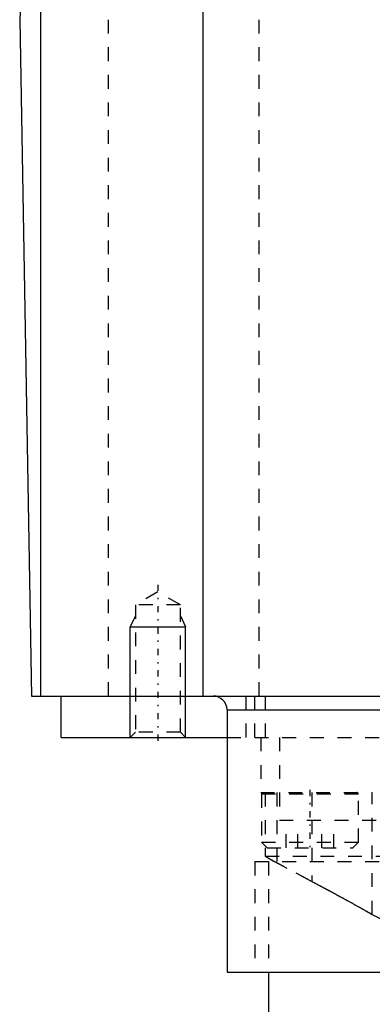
# Model space of a CAD drawing. Extents: x -70 to 70, y -1 to 571.
# Tile 3 of 14: x -58 to -32, y 180 to 252. Entities that reach past the tile are written whole.
import ezdxf

# ---------------------------------------------------------------- set-up
doc = ezdxf.new("R2010")
doc.units = 0
doc.linetypes.add('CENTER', pattern=[1.5, 0.45, -0.5, 0.05, -0.5])
doc.linetypes.add('DASHED', pattern=[2, 1, -1])
for name, color, linetype in [('AM_0', 7, 'CONTINUOUS'), ('AM_10', 7, 'CONTINUOUS'), ('AM_3', 7, 'DASHED'), ('AM_7', 7, 'CENTER')]:
    doc.layers.add(name, color=color, linetype=linetype)

msp = doc.modelspace()

# ---------------------------------------------------------------- linework, layer by layer
at = {"layer": 'AM_0', "color": 7, "linetype": 'CONTINUOUS'}
for p, q in [((-50.806, 388.762), (-58, 251.5)), ((-56.476, 202.5), (-56.476, 280.583)), ((-44.725, 202.5), (-44.725, 257.5)), ((-58, 251.5), (-57.145, 202.5)), ((-57.145, 202.5), (-16, 202.5)), ((-55, 199.5), (-55, 202.5)), ((-43, 201.5), (-43, 182.5)), ((-43, 201.5), (-16.007, 201.5)), ((-55, 199.5), (-43, 199.5)), ((-43, 182.5), (-30.975, 182.5)), ((-40, 182.5), (-40, 179))]:
    msp.add_line(p, q, dxfattribs=at)
msp.add_arc((-44, 201.5), 1, 0, 90, dxfattribs=at)
at = {"layer": 'AM_10', "color": 7, "linetype": 'CONTINUOUS'}
for p, q in [((-49.621, 208.3), (-50, 207.5)), ((-46.379, 208.3), (-46, 207.5)), ((-50, 199.5), (-50, 207.5)), ((-50, 207.5), (-46, 207.5)), ((-46, 199.5), (-46, 207.5))]:
    msp.add_line(p, q, dxfattribs=at)
at = {"layer": 'AM_3', "color": 6, "linetype": 'DASHED'}
for p, q in [((-51.584, 202.5), (-51.584, 373.93)), ((-40.682, 202.5), (-40.682, 343.659)), ((-48, 210.036), (-49.621, 209.1)), ((-46.379, 209.1), (-48, 210.036)), ((-49.621, 209.1), (-49.621, 199.879)), ((-46.379, 209.1), (-49.621, 209.1)), ((-46.379, 199.879), (-46.379, 209.1)), ((-41.645, 202.5), (-41.645, 199.5)), ((-41, 199.5), (-41, 202.5)), ((-40.225, 199.5), (-40.225, 202.5)), ((-49.621, 199.879), (-50, 199.5)), ((-46.379, 199.879), (-49.621, 199.879)), ((-46, 199.5), (-46.379, 199.879)), ((-43, 199.5), (43, 199.5)), ((-40.559, 199.5), (-40.559, 195.5)), ((-39.215, 199.5), (-39.215, 193.5)), ((-40.559, 195.5), (-32.5, 195.5)), ((-40.238, 195.5), (-40.238, 190.893)), ((-39.389, 195.5), (-39.389, 190.403)), ((-36.871, 195.5), (-36.871, 189.067)), ((-32.5, 186.671), (-32.5, 195.5)), ((-40.5, 195.4), (-40.5, 191.9)), ((-40.5, 195.4), (-33.5, 195.4)), ((-33.5, 191.9), (-33.5, 195.4)), ((-39.215, 193.5), (39.215, 193.5)), ((-38.732, 191.5), (-38.732, 193.5)), ((-37.866, 191.5), (-37.866, 193.5)), ((-36.134, 191.5), (-36.134, 193.5)), ((-35.268, 191.5), (-35.268, 193.5)), ((-40.5, 191.9), (-40.1, 191.5)), ((-40.5, 191.9), (-33.5, 191.9)), ((-33.9, 191.5), (-33.5, 191.9)), ((-40.1, 191.5), (-33.9, 191.5)), ((-41, 190.5), (-41, 182.5)), ((-41, 190.5), (41, 190.5)), ((-40.238, 190.893), (-16.842, 190.893)), ((-40, 190.5), (-40, 182.5)), ((-39.567, 190.5), (-36.871, 189.067)), ((-35.358, 188.262), (-39.389, 190.403)), ((-32.5, 186.671), (-35.358, 188.262))]:
    msp.add_line(p, q, dxfattribs=at)
for points in [[(-40.238, 190.893, 0), (-40.226, 190.885, 0), (-40.2, 190.868, 0), (-40.172, 190.85, 0), (-40.157, 190.841, 0), (-40.142, 190.832, 0), (-40.111, 190.812, 0), (-40.078, 190.792, 0), (-40.043, 190.772, 0), (-40.007, 190.75, 0), (-39.97, 190.728, 0), (-39.951, 190.717, 0), (-39.931, 190.706, 0), (-39.892, 190.683, 0), (-39.851, 190.659, 0), (-39.809, 190.635, 0), (-39.767, 190.611, 0), (-39.724, 190.587, 0), (-39.702, 190.575, 0), (-39.68, 190.562, 0), (-39.635, 190.537, 0), (-39.59, 190.513, 0), (-39.567, 190.5, 0)], [(-39.389, 190.403, 0), (-39.417, 190.418, 0), (-39.473, 190.449, 0), (-39.529, 190.479, 0), (-39.557, 190.494, 0), (-39.585, 190.51, 0), (-39.639, 190.54, 0), (-39.693, 190.57, 0), (-39.747, 190.6, 0), (-39.799, 190.629, 0), (-39.849, 190.658, 0), (-39.874, 190.672, 0), (-39.899, 190.686, 0), (-39.946, 190.714, 0), (-39.993, 190.741, 0), (-40.037, 190.768, 0), (-40.079, 190.793, 0), (-40.119, 190.817, 0), (-40.138, 190.829, 0), (-40.156, 190.84, 0), (-40.191, 190.863, 0), (-40.223, 190.883, 0), (-40.238, 190.893, 0)], [(-36.871, 189.067, 0), (-36.84, 189.051, 0), (-36.779, 189.019, 0), (-36.718, 188.987, 0), (-36.688, 188.971, 0), (-36.657, 188.955, 0), (-36.597, 188.922, 0), (-36.536, 188.89, 0), (-36.475, 188.858, 0), (-36.415, 188.826, 0), (-36.354, 188.794, 0), (-36.324, 188.778, 0), (-36.294, 188.762, 0), (-36.233, 188.73, 0), (-36.173, 188.698, 0), (-36.113, 188.666, 0), (-36.053, 188.635, 0), (-35.994, 188.603, 0), (-35.964, 188.587, 0), (-35.934, 188.571, 0), (-35.875, 188.539, 0), (-35.816, 188.508, 0), (-35.786, 188.492, 0), (-35.757, 188.476, 0), (-35.698, 188.445, 0), (-35.639, 188.413, 0), (-35.61, 188.397, 0), (-35.581, 188.382, 0), (-35.522, 188.35, 0), (-35.465, 188.319, 0), (-35.407, 188.288, 0), (-35.349, 188.257, 0), (-35.292, 188.226, 0), (-35.264, 188.211, 0), (-35.235, 188.195, 0), (-35.179, 188.165, 0), (-35.122, 188.134, 0), (-35.066, 188.104, 0), (-35.011, 188.074, 0), (-34.955, 188.043, 0), (-34.928, 188.028, 0), (-34.9, 188.013, 0), (-34.845, 187.984, 0), (-34.791, 187.954, 0), (-34.737, 187.924, 0), (-34.683, 187.895, 0), (-34.63, 187.866, 0), (-34.604, 187.851, 0), (-34.577, 187.837, 0), (-34.525, 187.808, 0), (-34.473, 187.779, 0), (-34.421, 187.751, 0), (-34.37, 187.723, 0), (-34.319, 187.695, 0), (-34.294, 187.681, 0), (-34.269, 187.667, 0), (-34.219, 187.639, 0), (-34.169, 187.612, 0), (-34.12, 187.585, 0), (-34.072, 187.558, 0), (-34.024, 187.532, 0), (-34, 187.518, 0), (-33.977, 187.505, 0), (-33.93, 187.479, 0), (-33.884, 187.454, 0), (-33.861, 187.441, 0), (-33.838, 187.428, 0), (-33.793, 187.403, 0), (-33.748, 187.378, 0), (-33.726, 187.366, 0), (-33.704, 187.353, 0), (-33.661, 187.329, 0), (-33.618, 187.305, 0), (-33.576, 187.282, 0), (-33.534, 187.258, 0), (-33.493, 187.235, 0), (-33.473, 187.224, 0), (-33.453, 187.213, 0), (-33.413, 187.19, 0), (-33.374, 187.168, 0), (-33.336, 187.147, 0), (-33.298, 187.126, 0), (-33.262, 187.105, 0), (-33.243, 187.095, 0), (-33.225, 187.084, 0), (-33.19, 187.064, 0), (-33.155, 187.045, 0), (-33.122, 187.026, 0), (-33.089, 187.007, 0), (-33.056, 186.989, 0), (-33.04, 186.98, 0), (-33.025, 186.971, 0), (-32.994, 186.954, 0), (-32.965, 186.937, 0), (-32.936, 186.92, 0), (-32.907, 186.904, 0), (-32.88, 186.889, 0), (-32.867, 186.881, 0), (-32.854, 186.874, 0), (-32.828, 186.859, 0), (-32.804, 186.845, 0), (-32.78, 186.832, 0), (-32.757, 186.818, 0), (-32.735, 186.806, 0), (-32.725, 186.8, 0), (-32.714, 186.794, 0), (-32.694, 186.782, 0), (-32.675, 186.771, 0), (-32.666, 186.766, 0), (-32.657, 186.761, 0), (-32.64, 186.751, 0), (-32.623, 186.742, 0), (-32.615, 186.737, 0), (-32.608, 186.733, 0), (-32.594, 186.725, 0), (-32.58, 186.717, 0), (-32.568, 186.71, 0), (-32.557, 186.704, 0), (-32.546, 186.698, 0), (-32.542, 186.695, 0), (-32.537, 186.692, 0), (-32.529, 186.688, 0), (-32.522, 186.684, 0), (-32.516, 186.68, 0), (-32.51, 186.677, 0), (-32.506, 186.675, 0), (-32.505, 186.674, 0), (-32.503, 186.673, 0), (-32.501, 186.672, 0), (-32.5, 186.671, 0), (-32.5, 186.671, 0)]]:
    msp.add_polyline3d(points, dxfattribs=at)
for centre, radius, start, end in [((-40.4, 195.4), 0.1, 90, 180), ((-33.6, 195.4), 0.1, 0, 90), ((105.055, 459.032), 305.126, 243.20409, 245.44524)]:
    msp.add_arc(centre, radius, start, end, dxfattribs=at)
at = {"layer": 'AM_7', "color": 4, "linetype": 'CENTER'}
for p, q in [((-48, 210.563), (-48, 198.973)), ((-37, 195.7), (-37, 191.3))]:
    msp.add_line(p, q, dxfattribs=at)

doc.saveas('drawing.dxf')
